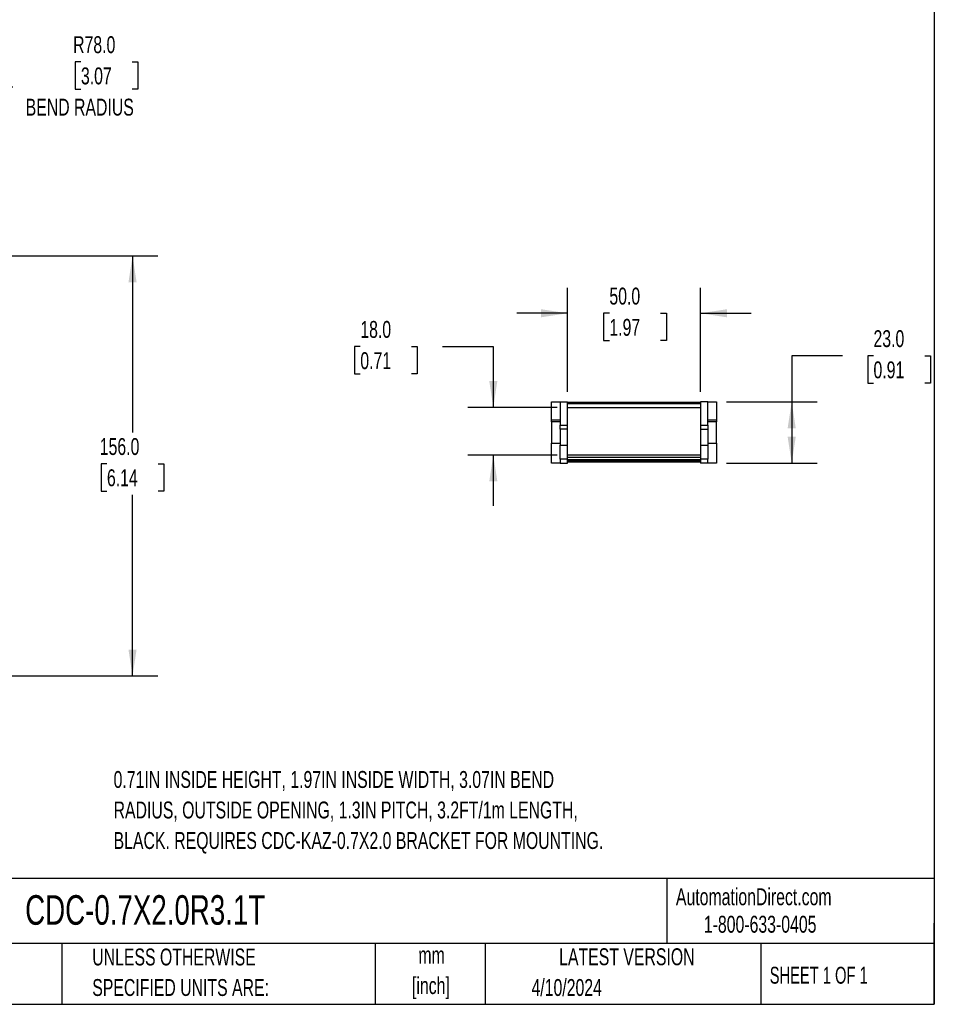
# Model space of a CAD drawing. Header units: millimetres. Extents: x 19 to 819, y 19 to 629.
# Tile 3 of 9: x 476 to 819, y 19 to 389. Entities that reach past the tile are written whole.
import ezdxf

# ---------------------------------------------------------------- set-up
doc = ezdxf.new("R2010")
doc.units = ezdxf.units.MM
doc.header["$LTSCALE"] = 3
doc.layers.add('DIMENSIONS', color=140, linetype='Continuous', lineweight=25)
doc.layers.add('TEXT', color=140, linetype='Continuous', lineweight=25)
doc.styles.add('SLDTEXTSTYLE0', font='TXT', dxfattribs={"width": 0.7})
doc.styles.add('SLDTEXTSTYLE1', font='TXT', dxfattribs={"width": 0.65})
doc.dimstyles.new('SLDDIMSTYLE0', dxfattribs={"dimtxt": 6.474023, "dimasz": 9.906, "dimexe": 0, "dimexo": 0.0625, "dimgap": 1.618506, "dimtad": 0, "dimtih": 1, "dimtoh": 1, "dimrnd": 1e-09, "dimzin": 4, "dimdsep": 46, "dimtxsty": 'SLDTEXTSTYLE0', "dimsah": 1, "dimcen": 0.09, "dimadec": 0, "dimazin": 1, "dimtfac": 1, "dimtofl": 0, "dimtmove": 0, "dimatfit": 3, "dimfxl": 0, "dimfrac": 2, "dimtolj": 1, "dimtzin": 12, "dimarcsym": 0})
doc.dimstyles.new('SLDDIMSTYLE1', dxfattribs={"dimtxt": 6.474023, "dimasz": 9.906, "dimexe": 0, "dimexo": 0.0625, "dimgap": 1.618506, "dimtad": 0, "dimtih": 1, "dimtoh": 1, "dimrnd": 1e-09, "dimzin": 4, "dimdsep": 46, "dimtxsty": 'SLDTEXTSTYLE0', "dimsah": 1, "dimcen": 0, "dimadec": 0, "dimazin": 1, "dimtfac": 1, "dimtofl": 0, "dimtmove": 0, "dimatfit": 3, "dimfxl": 0, "dimfrac": 2, "dimtolj": 1, "dimtzin": 12, "dimarcsym": 0})
doc.dimstyles.new('SLDDIMSTYLE4', dxfattribs={"dimtxt": 6.474023, "dimasz": 9.906, "dimexe": 0, "dimexo": 0.0625, "dimgap": 1.618506, "dimtad": 0, "dimtih": 1, "dimtoh": 1, "dimrnd": 1e-09, "dimzin": 4, "dimdsep": 46, "dimtxsty": 'SLDTEXTSTYLE0', "dimsah": 1, "dimcen": 0.09, "dimadec": 0, "dimazin": 1, "dimtfac": 1, "dimtmove": 0, "dimatfit": 0, "dimfxl": 0, "dimfrac": 2, "dimtolj": 1, "dimtzin": 12, "dimarcsym": 0})

# ---------------------------------------------------------------- blocks, each defined once
blk = doc.blocks.new('_D_1')
at = {"layer": 'DIMENSIONS'}
for p, q in [((498.57, 373.17), (496.4, 373.17)), ((496.4, 373.17), (496.4, 362.88)), ((517.81, 373.17), (519.99, 373.17)), ((519.99, 373.17), (519.99, 362.88)), ((420.9, 302.31), (456.38, 363.77)), ((456.38, 363.77), (473.05, 363.77)), ((496.4, 362.88), (498.57, 362.88)), ((519.99, 362.88), (517.81, 362.88))]:
    blk.add_line(p, q, dxfattribs=at)
blk.add_solid([(420.9, 302.31), (427.17, 310.13), (424.53, 311.65)], dxfattribs=at)
at = {"layer": 'DIMENSIONS', "char_height": 6.35, "attachment_point": 1, "style": 'SLDTEXTSTYLE0'}
for s, insert in [('R78.0', (495.63, 382.81)), ('3.07', (498.57, 371.07)), ('BEND RADIUS', (477.81, 359.33))]:
    blk.add_mtext(s, dxfattribs=dict(at, insert=insert))
blk = doc.blocks.new('_D_2')
at = {"layer": 'DIMENSIONS'}
for p, q in [((370.71, 300.26), (527.48, 300.26)), ((517.96, 300.26), (517.96, 233.91)), ((508.34, 222.18), (506.17, 222.18)), ((506.17, 222.18), (506.17, 211.89)), ((527.58, 222.18), (529.75, 222.18)), ((529.75, 222.18), (529.75, 211.89)), ((506.17, 211.89), (508.34, 211.89)), ((529.75, 211.89), (527.58, 211.89)), ((517.96, 142.45), (517.96, 210.44)), ((123.28, 142.45), (527.48, 142.45))]:
    blk.add_line(p, q, dxfattribs=at)
for points in [[(517.96, 300.26), (516.43, 290.36), (519.48, 290.36)], [(517.96, 142.45), (519.48, 152.35), (516.43, 152.35)]]:
    blk.add_solid(points, dxfattribs=at)
at = {"layer": 'DIMENSIONS', "char_height": 6.35, "attachment_point": 1, "style": 'SLDTEXTSTYLE0'}
for s, insert in [('156.0', (505.65, 231.81)), ('6.14', (508.34, 220.07))]:
    blk.add_mtext(s, dxfattribs=dict(at, insert=insert))
blk = doc.blocks.new('_D_3')
at = {"layer": 'DIMENSIONS'}
for p, q in [((681.33, 249.21), (681.33, 288.23)), ((731.33, 249.21), (731.33, 288.23)), ((681.33, 278.71), (662.28, 278.71)), ((697.09, 278.71), (694.91, 278.71)), ((694.91, 278.71), (694.91, 268.42)), ((716.33, 278.71), (718.5, 278.71)), ((718.5, 278.71), (718.5, 268.42)), ((731.33, 278.71), (750.38, 278.71)), ((694.91, 268.42), (697.09, 268.42)), ((718.5, 268.42), (716.33, 268.42))]:
    blk.add_line(p, q, dxfattribs=at)
for points in [[(681.33, 278.71), (671.43, 280.23), (671.43, 277.18)], [(731.33, 278.71), (741.24, 277.18), (741.24, 280.23)]]:
    blk.add_solid(points, dxfattribs=at)
at = {"layer": 'DIMENSIONS', "char_height": 6.35, "attachment_point": 1, "style": 'SLDTEXTSTYLE0'}
for s, insert in [('50.0', (697.09, 288.34)), ('1.97', (697.09, 276.6))]:
    blk.add_mtext(s, dxfattribs=dict(at, insert=insert))
blk = doc.blocks.new('_D_4')
at = {"layer": 'DIMENSIONS'}
for p, q in [((603.53, 266.18), (601.36, 266.18)), ((601.36, 266.18), (601.36, 255.89)), ((622.77, 266.18), (624.94, 266.18)), ((624.94, 266.18), (624.94, 255.89)), ((634.44, 266.18), (653.49, 266.18)), ((653.49, 266.18), (653.49, 243.35)), ((601.36, 255.89), (603.53, 255.89)), ((624.94, 255.89), (622.77, 255.89)), ((677.52, 243.35), (643.96, 243.35)), ((677.52, 225.4), (643.96, 225.4)), ((653.49, 225.4), (653.49, 206.35))]:
    blk.add_line(p, q, dxfattribs=at)
for points in [[(653.49, 243.35), (655.01, 253.26), (651.96, 253.26)], [(653.49, 225.4), (651.96, 215.5), (655.01, 215.5)]]:
    blk.add_solid(points, dxfattribs=at)
at = {"layer": 'DIMENSIONS', "char_height": 6.35, "attachment_point": 1, "style": 'SLDTEXTSTYLE0'}
for s, insert in [('18.0', (603.53, 275.82)), ('0.71', (603.53, 264.08))]:
    blk.add_mtext(s, dxfattribs=dict(at, insert=insert))
blk = doc.blocks.new('_D_5')
at = {"layer": 'DIMENSIONS'}
for p, q in [((784.63, 262.72), (765.58, 262.72)), ((765.58, 262.72), (765.58, 245.4)), ((796.3, 262.72), (794.12, 262.72)), ((794.12, 262.72), (794.12, 252.43)), ((815.54, 262.72), (817.71, 262.72)), ((817.71, 262.72), (817.71, 252.43)), ((794.12, 252.43), (796.3, 252.43)), ((817.71, 252.43), (815.54, 252.43)), ((741.14, 245.4), (775.1, 245.4)), ((765.58, 245.4), (765.58, 222.4)), ((741.14, 222.4), (775.1, 222.4))]:
    blk.add_line(p, q, dxfattribs=at)
for points in [[(765.58, 245.4), (764.05, 235.5), (767.1, 235.5)], [(765.58, 222.4), (767.1, 232.31), (764.05, 232.31)]]:
    blk.add_solid(points, dxfattribs=at)
at = {"layer": 'DIMENSIONS', "char_height": 6.35, "attachment_point": 1, "style": 'SLDTEXTSTYLE0'}
for s, insert in [('23.0', (796.3, 272.35)), ('0.91', (796.3, 260.62))]:
    blk.add_mtext(s, dxfattribs=dict(at, insert=insert))

msp = doc.modelspace()

# ---------------------------------------------------------------- linework, layer by layer
for p, q in [((675.333, 238.478), (675.333, 245.405)), ((675.333, 245.405), (678.633, 245.405)), ((678.633, 245.405), (678.633, 236.62)), ((678.633, 245.405), (681.333, 245.405)), ((681.333, 236.62), (681.333, 245.405)), ((681.333, 245.355), (731.333, 245.355)), ((681.333, 244.855), (731.333, 244.855)), ((731.333, 245.405), (731.333, 236.62)), ((734.033, 245.405), (731.333, 245.405)), ((734.033, 236.62), (734.033, 245.405)), ((734.033, 245.405), (737.333, 245.405)), ((737.333, 245.405), (737.333, 238.478)), ((681.333, 243.355), (731.333, 243.355)), ((678.633, 238.478), (675.333, 238.478)), ((675.333, 237.905), (675.333, 238.478)), ((678.633, 237.905), (675.333, 237.905)), ((675.333, 237.905), (675.333, 229.905)), ((737.333, 238.478), (734.033, 238.478)), ((737.333, 237.905), (734.033, 237.905)), ((737.333, 238.478), (737.333, 237.905)), ((737.333, 229.905), (737.333, 237.905)), ((678.633, 235.157), (678.633, 236.62)), ((678.633, 236.62), (681.333, 236.62)), ((681.333, 235.157), (678.633, 235.157)), ((678.633, 235.157), (678.633, 229.146)), ((681.333, 235.157), (681.333, 236.62)), ((681.333, 229.146), (681.333, 235.157)), ((731.333, 236.62), (731.333, 235.157)), ((731.333, 236.62), (734.033, 236.62)), ((731.333, 235.157), (734.033, 235.157)), ((731.333, 235.157), (731.333, 229.146)), ((734.033, 236.62), (734.033, 235.157)), ((734.033, 235.157), (734.033, 229.146)), ((675.333, 229.905), (678.633, 229.905)), ((675.333, 222.405), (675.333, 229.905)), ((734.033, 229.905), (737.333, 229.905)), ((737.333, 229.905), (737.333, 222.405)), ((678.633, 229.146), (681.333, 229.146)), ((678.633, 223.863), (678.633, 229.146)), ((681.333, 223.863), (681.333, 229.146)), ((731.333, 229.146), (734.033, 229.146)), ((731.333, 229.146), (731.333, 223.863)), ((734.033, 229.146), (734.033, 223.863)), ((678.633, 222.405), (675.333, 222.405)), ((681.333, 223.863), (678.633, 223.863)), ((678.633, 223.863), (678.633, 222.405)), ((678.633, 222.405), (681.333, 222.405)), ((731.333, 225.405), (681.333, 225.405)), ((681.333, 224.604), (731.333, 224.604)), ((681.333, 222.405), (681.333, 223.863)), ((681.333, 223.712), (731.333, 223.712)), ((681.333, 223.305), (731.333, 223.305)), ((731.333, 223.162), (681.333, 223.162)), ((731.333, 222.805), (681.333, 222.805)), ((734.033, 223.863), (731.333, 223.863)), ((731.333, 223.863), (731.333, 222.405)), ((734.033, 222.405), (731.333, 222.405)), ((734.033, 222.405), (734.033, 223.863)), ((737.333, 222.405), (734.033, 222.405))]:
    msp.add_line(p, q)
at = {"layer": 'TEXT'}
for p, q in [((819.15, 628.65), (819.15, 19.05)), ((819.15, 66.378), (19.05, 66.378)), ((718.726, 66.378), (718.726, 41.91)), ((819.15, 19.05), (819.15, 49.53)), ((819.15, 41.91), (19.05, 41.91)), ((491.341, 41.91), (491.341, 19.05)), ((609.073, 41.91), (609.073, 19.05)), ((650.436, 41.91), (650.436, 19.05)), ((754.046, 41.91), (754.046, 19.05)), ((19.05, 19.05), (819.15, 19.05))]:
    msp.add_line(p, q, dxfattribs=at)

# ---------------------------------------------------------------- texts
for s, insert, char_height, attachment_point, style in [('0.71IN INSIDE HEIGHT, 1.97IN INSIDE WIDTH, 3.07IN BEND', (510.835, 106.704), 6.35, 1, 'SLDTEXTSTYLE0'), ('RADIUS, OUTSIDE OPENING, 1.3IN PITCH, 3.2FT/1m LENGTH,', (510.835, 95.237), 6.35, 1, 'SLDTEXTSTYLE0'), ('BLACK. REQUIRES CDC-KAZ-0.7X2.0 BRACKET FOR MOUNTING.', (510.835, 83.77), 6.35, 1, 'SLDTEXTSTYLE0'), ('AutomationDirect.com', (722.085, 62.63), 6.35, 1, 'SLDTEXTSTYLE0'), ('CDC-0.7X2.0R3.1T', (477.623, 60.056), 11.1125, 1, 'SLDTEXTSTYLE0'), ('1-800-633-0405', (732.575, 52.311), 6.35, 1, 'SLDTEXTSTYLE0'), ('UNLESS OTHERWISE', (502.824, 40.002), 6.35, 1, 'SLDTEXTSTYLE0'), ('mm', (630.297, 40.723), 6.35, 2, 'SLDTEXTSTYLE0'), ('LATEST VERSION', (703.656, 40.092), 6.35, 2, 'SLDTEXTSTYLE0'), ('[inch]', (630.045, 29.257), 6.35, 2, 'SLDTEXTSTYLE0'), ('SHEET 1 OF 1', (757.324, 33.154), 6.35, 1, 'SLDTEXTSTYLE1'), ('SPECIFIED UNITS ARE:', (502.824, 28.535), 6.35, 1, 'SLDTEXTSTYLE0'), ('4/10/2024', (667.838, 28.54), 6.35, 1, 'SLDTEXTSTYLE0')]:
    msp.add_mtext(s, dxfattribs=dict(at, insert=insert, char_height=char_height, attachment_point=attachment_point, style=style))

# ---------------------------------------------------------------- dimensions: what is measured, and where the dimension line sits
at = {"layer": 'DIMENSIONS'}
dim = msp.add_radius_dim(center=(381.899, 234.763), mpoint=(420.899, 302.313), text='<>\\PBEND RADIUS', dimstyle='SLDDIMSTYLE1', dxfattribs=at)
dim.commit()
dim.dimension.update_dxf_attribs({"geometry": '_D_1', "text_midpoint": (508.194, 367.117), "dimtype": 164})
for base, p1, p2, dimstyle, picture, middle in [((517.959, 142.446), (366.899, 300.263), (119.467, 142.446), 'SLDDIMSTYLE0', '_D_2', (517.959, 222.175)), ((653.488, 225.405), (681.333, 243.355), (681.333, 225.405), 'SLDDIMSTYLE4', '_D_4', (653.488, 266.181)), ((765.577, 222.405), (737.333, 245.405), (737.333, 222.405), 'SLDDIMSTYLE0', '_D_5', (765.577, 262.72))]:
    dim = msp.add_linear_dim(base=base, p1=p1, p2=p2, angle=90, dimstyle=dimstyle, dxfattribs=at)
    dim.commit()
    dim.dimension.update_dxf_attribs({"geometry": picture, "text_midpoint": middle, "dimtype": 160})
dim = msp.add_linear_dim(base=(731.333, 278.709), p1=(681.333, 245.405), p2=(731.333, 245.405), dimstyle='SLDDIMSTYLE4', dxfattribs=at)
dim.commit()
dim.dimension.update_dxf_attribs({"geometry": '_D_3', "text_midpoint": (706.707, 278.709), "dimtype": 160})

doc.saveas('drawing.dxf')
